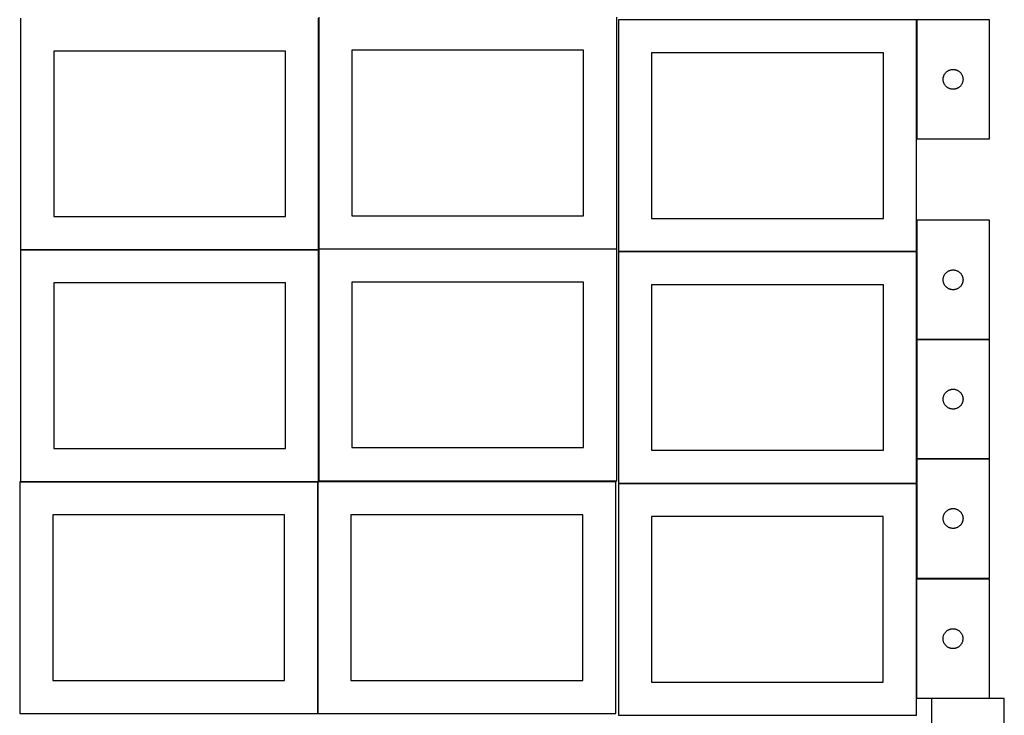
# Model space of a CAD drawing. Header units: millimetres. Extents: x 7 to 1493, y 7 to 2993.
# Tile 2 of 12: x 7 to 1493, y 708 to 1759. Entities that reach past the tile are written whole.
import ezdxf

# ---------------------------------------------------------------- set-up
doc = ezdxf.new("R2010")
doc.units = ezdxf.units.MM
doc.layers.add('COMMON', color=5, linetype='CONTINUOUS', true_color=0x0000ff)
doc.layers.add('CUT', color=7, linetype='CONTINUOUS', true_color=0x000000)

msp = doc.modelspace()

# ---------------------------------------------------------------- linework, layer by layer
at = {"layer": 'COMMON'}
for p, q in [((457.949575, 1761.299045), (457.949575, 1412.623824)), ((1360.999118, 1758.708713), (1360.999118, 1578.708713)), ((1360.999118, 1455.873404), (1360.999118, 1408.708713)), ((457.849575, 1411.199045), (7.849575, 1411.199045)), ((457.949576, 1062.423823), (457.949576, 1411.099044)), ((458.049576, 1412.523823), (908.049576, 1412.523823)), ((910.899118, 1408.608712), (1360.899118, 1408.608712)), ((1360.999118, 1408.508712), (1360.999118, 1275.873404)), ((1360.999118, 1275.673403), (1360.999118, 1095.673403)), ((1361.099119, 1275.773403), (1471.099119, 1275.773403)), ((1360.999118, 1095.473402), (1360.999118, 1058.508712)), ((1361.099119, 1095.573402), (1471.099119, 1095.573402)), ((7.849575, 1060.999043), (456.524735, 1060.999043)), ((456.624735, 1060.899043), (456.624735, 710.899043)), ((1360.745804, 1058.408712), (910.899118, 1058.408712)), ((1360.845804, 913.884519), (1360.845804, 733.884519)), ((1470.945805, 733.784519), (1383.444742, 733.784519))]:
    msp.add_line(p, q, dxfattribs=at)
at = {"layer": 'CUT'}
for p, q in [((7.849575, 1761.299045), (7.849575, 1411.299045)), ((457.849575, 1411.299045), (457.849575, 1761.299045)), ((458.049576, 1762.623824), (458.049576, 1412.623824)), ((908.049576, 1412.623824), (908.049576, 1762.623824)), ((1360.899118, 1758.708713), (910.899118, 1758.708713)), ((910.899118, 1758.708713), (910.899118, 1408.708713)), ((1360.899118, 1408.708713), (1360.899118, 1758.708713)), ((1361.099119, 1758.708713), (1361.099119, 1578.708713)), ((1471.099119, 1758.708713), (1361.099119, 1758.708713)), ((1471.099119, 1578.708713), (1471.099119, 1758.708713)), ((407.849575, 1711.299045), (57.849575, 1711.299045)), ((57.849575, 1711.299045), (57.849575, 1461.299045)), ((407.849575, 1461.299045), (407.849575, 1711.299045)), ((858.049576, 1712.623824), (508.049576, 1712.623824)), ((508.049576, 1712.623824), (508.049576, 1462.623824)), ((858.049576, 1462.623824), (858.049576, 1712.623824)), ((1310.899118, 1708.708713), (960.899118, 1708.708713)), ((960.899118, 1708.708713), (960.899118, 1458.708713)), ((1310.899118, 1458.708713), (1310.899118, 1708.708713)), ((1406.196837, 1679.975692), (1406.789977, 1680.47051)), ((1406.789977, 1680.47051), (1407.407803, 1680.934138)), ((1407.407803, 1680.934138), (1408.048676, 1681.365346)), ((1408.048676, 1681.365346), (1408.710898, 1681.762992)), ((1408.710898, 1681.762992), (1409.392712, 1682.126019)), ((1409.392712, 1682.126019), (1410.092311, 1682.453467)), ((1410.092311, 1682.453467), (1410.807838, 1682.744465)), ((1410.807838, 1682.744465), (1411.537397, 1682.998244)), ((1411.537397, 1682.998244), (1412.279052, 1683.214129)), ((1412.279052, 1683.214129), (1413.030838, 1683.391548)), ((1413.030838, 1683.391548), (1413.79076, 1683.530032)), ((1413.79076, 1683.530032), (1414.556804, 1683.629211)), ((1414.556804, 1683.629211), (1415.326938, 1683.688824)), ((1415.326938, 1683.688824), (1416.099119, 1683.708713)), ((1416.099119, 1683.708713), (1416.8713, 1683.688824)), ((1416.8713, 1683.688824), (1417.641434, 1683.629211)), ((1417.641434, 1683.629211), (1418.407478, 1683.530032)), ((1418.407478, 1683.530032), (1419.1674, 1683.391548)), ((1419.1674, 1683.391548), (1419.919186, 1683.214129)), ((1419.919186, 1683.214129), (1420.660842, 1682.998244)), ((1420.660842, 1682.998244), (1421.3904, 1682.744465)), ((1421.3904, 1682.744465), (1422.105928, 1682.453467)), ((1422.105928, 1682.453467), (1422.805526, 1682.126019)), ((1422.805526, 1682.126019), (1423.48734, 1681.762992)), ((1423.48734, 1681.762992), (1424.149562, 1681.365346)), ((1424.149562, 1681.365346), (1424.790436, 1680.934138)), ((1424.790436, 1680.934138), (1425.408261, 1680.47051)), ((1425.408261, 1680.47051), (1426.001401, 1679.975692)), ((1401.104092, 1669.094932), (1401.143856, 1669.866345)), ((1401.104092, 1668.322494), (1401.104092, 1669.094932)), ((1401.143856, 1667.551081), (1401.104092, 1668.322494)), ((1401.143856, 1669.866345), (1401.223279, 1670.634688)), ((1401.223279, 1666.782738), (1401.143856, 1667.551081)), ((1401.223279, 1670.634688), (1401.34215, 1671.397924)), ((1401.34215, 1666.019502), (1401.223279, 1666.782738)), ((1401.34215, 1671.397924), (1401.500154, 1672.154029)), ((1401.500154, 1665.263397), (1401.34215, 1666.019502)), ((1401.500154, 1672.154029), (1401.696871, 1672.900998)), ((1401.696871, 1672.900998), (1401.931781, 1673.636849)), ((1401.931781, 1673.636849), (1402.20426, 1674.359631)), ((1402.20426, 1674.359631), (1402.513585, 1675.067429)), ((1402.513585, 1675.067429), (1402.858937, 1675.758364)), ((1402.858937, 1675.758364), (1403.2394, 1676.430605)), ((1403.2394, 1676.430605), (1403.653964, 1677.082369)), ((1403.653964, 1677.082369), (1404.10153, 1677.711927)), ((1404.10153, 1677.711927), (1404.580912, 1678.317611)), ((1404.580912, 1678.317611), (1405.090839, 1678.897813)), ((1405.090839, 1678.897813), (1405.629957, 1679.450996)), ((1405.629957, 1679.450996), (1406.196837, 1679.975692)), ((1426.001401, 1679.975692), (1426.568281, 1679.450996)), ((1426.568281, 1679.450996), (1427.1074, 1678.897813)), ((1427.1074, 1678.897813), (1427.617326, 1678.317611)), ((1427.617326, 1678.317611), (1428.096708, 1677.711927)), ((1428.096708, 1677.711927), (1428.544274, 1677.082369)), ((1428.544274, 1677.082369), (1428.958839, 1676.430605)), ((1428.958839, 1676.430605), (1429.339301, 1675.758364)), ((1429.339301, 1675.758364), (1429.684653, 1675.067429)), ((1429.684653, 1675.067429), (1429.993979, 1674.359631)), ((1429.993979, 1674.359631), (1430.266458, 1673.636849)), ((1430.266458, 1673.636849), (1430.501367, 1672.900998)), ((1430.501367, 1672.900998), (1430.698085, 1672.154029)), ((1430.698085, 1672.154029), (1430.856088, 1671.397924)), ((1430.856088, 1666.019502), (1430.698085, 1665.263397)), ((1430.856088, 1671.397924), (1430.974959, 1670.634688)), ((1430.974959, 1666.782738), (1430.856088, 1666.019502)), ((1430.974959, 1670.634688), (1431.054382, 1669.866345)), ((1431.054382, 1667.551081), (1430.974959, 1666.782738)), ((1431.054382, 1669.866345), (1431.094146, 1669.094932)), ((1431.094146, 1668.322494), (1431.054382, 1667.551081)), ((1431.094146, 1669.094932), (1431.094146, 1668.322494)), ((1401.696871, 1664.516429), (1401.500154, 1665.263397)), ((1401.931781, 1663.780577), (1401.696871, 1664.516429)), ((1402.20426, 1663.057795), (1401.931781, 1663.780577)), ((1402.513585, 1662.349997), (1402.20426, 1663.057795)), ((1402.858937, 1661.659062), (1402.513585, 1662.349997)), ((1403.2394, 1660.986821), (1402.858937, 1661.659062)), ((1403.653964, 1660.335057), (1403.2394, 1660.986821)), ((1404.10153, 1659.705499), (1403.653964, 1660.335057)), ((1404.580912, 1659.099815), (1404.10153, 1659.705499)), ((1405.090839, 1658.519613), (1404.580912, 1659.099815)), ((1405.629957, 1657.96643), (1405.090839, 1658.519613)), ((1406.196837, 1657.441734), (1405.629957, 1657.96643)), ((1406.789977, 1656.946916), (1406.196837, 1657.441734)), ((1407.407803, 1656.483288), (1406.789977, 1656.946916)), ((1408.048676, 1656.05208), (1407.407803, 1656.483288)), ((1408.710898, 1655.654434), (1408.048676, 1656.05208)), ((1409.392712, 1655.291407), (1408.710898, 1655.654434)), ((1410.092311, 1654.96396), (1409.392712, 1655.291407)), ((1410.807838, 1654.672961), (1410.092311, 1654.96396)), ((1411.537397, 1654.419182), (1410.807838, 1654.672961)), ((1412.279052, 1654.203297), (1411.537397, 1654.419182)), ((1413.030838, 1654.025878), (1412.279052, 1654.203297)), ((1413.79076, 1653.887395), (1413.030838, 1654.025878)), ((1414.556804, 1653.788215), (1413.79076, 1653.887395)), ((1415.326938, 1653.728602), (1414.556804, 1653.788215)), ((1416.099119, 1653.708713), (1415.326938, 1653.728602)), ((1416.8713, 1653.728602), (1416.099119, 1653.708713)), ((1417.641434, 1653.788215), (1416.8713, 1653.728602)), ((1418.407478, 1653.887395), (1417.641434, 1653.788215)), ((1419.1674, 1654.025878), (1418.407478, 1653.887395)), ((1419.919186, 1654.203297), (1419.1674, 1654.025878)), ((1420.660842, 1654.419182), (1419.919186, 1654.203297)), ((1421.3904, 1654.672961), (1420.660842, 1654.419182)), ((1422.105928, 1654.96396), (1421.3904, 1654.672961)), ((1422.805526, 1655.291407), (1422.105928, 1654.96396)), ((1423.48734, 1655.654434), (1422.805526, 1655.291407)), ((1424.149562, 1656.05208), (1423.48734, 1655.654434)), ((1424.790436, 1656.483288), (1424.149562, 1656.05208)), ((1425.408261, 1656.946916), (1424.790436, 1656.483288)), ((1426.001401, 1657.441734), (1425.408261, 1656.946916)), ((1426.568281, 1657.96643), (1426.001401, 1657.441734)), ((1427.1074, 1658.519613), (1426.568281, 1657.96643)), ((1427.617326, 1659.099815), (1427.1074, 1658.519613)), ((1428.096708, 1659.705499), (1427.617326, 1659.099815)), ((1428.544274, 1660.335057), (1428.096708, 1659.705499)), ((1428.958839, 1660.986821), (1428.544274, 1660.335057)), ((1429.339301, 1661.659062), (1428.958839, 1660.986821)), ((1429.684653, 1662.349997), (1429.339301, 1661.659062)), ((1429.993979, 1663.057795), (1429.684653, 1662.349997)), ((1430.266458, 1663.780577), (1429.993979, 1663.057795)), ((1430.501367, 1664.516429), (1430.266458, 1663.780577)), ((1430.698085, 1665.263397), (1430.501367, 1664.516429)), ((1361.099119, 1578.708713), (1471.099119, 1578.708713)), ((57.849575, 1461.299045), (407.849575, 1461.299045)), ((508.049576, 1462.623824), (858.049576, 1462.623824)), ((960.899118, 1458.708713), (1310.899118, 1458.708713)), ((1471.099119, 1455.873404), (1361.099119, 1455.873404)), ((1361.099119, 1455.873404), (1361.099119, 1275.873404)), ((1471.099119, 1275.873404), (1471.099119, 1455.873404)), ((458.049576, 1412.623824), (908.049576, 1412.623824)), ((7.849575, 1411.299045), (457.849575, 1411.299045)), ((457.849575, 1411.099044), (7.849575, 1411.099044)), ((7.849575, 1411.099044), (7.849575, 1061.099044)), ((457.849575, 1061.099044), (457.849575, 1411.099044)), ((908.049576, 1412.423823), (458.049576, 1412.423823)), ((458.049576, 1412.423823), (458.049576, 1062.423823)), ((908.049576, 1062.423823), (908.049576, 1412.423823)), ((910.899118, 1408.708713), (1360.899118, 1408.708713)), ((1360.899118, 1408.508712), (910.899118, 1408.508712)), ((910.899118, 1408.508712), (910.899118, 1058.508712)), ((1360.899118, 1058.508712), (1360.899118, 1408.508712)), ((1401.223279, 1367.799379), (1401.34215, 1368.562615)), ((1401.34215, 1368.562615), (1401.500154, 1369.31872)), ((1401.500154, 1369.31872), (1401.696871, 1370.065688)), ((1401.696871, 1370.065688), (1401.931781, 1370.80154)), ((1401.931781, 1370.80154), (1402.20426, 1371.524322)), ((1402.20426, 1371.524322), (1402.513585, 1372.23212)), ((1402.513585, 1372.23212), (1402.858937, 1372.923055)), ((1402.858937, 1372.923055), (1403.2394, 1373.595296)), ((1403.2394, 1373.595296), (1403.653964, 1374.24706)), ((1403.653964, 1374.24706), (1404.10153, 1374.876618)), ((1404.10153, 1374.876618), (1404.580912, 1375.482302)), ((1404.580912, 1375.482302), (1405.090839, 1376.062504)), ((1405.090839, 1376.062504), (1405.629957, 1376.615687)), ((1405.629957, 1376.615687), (1406.196837, 1377.140383)), ((1406.196837, 1377.140383), (1406.789977, 1377.635201)), ((1406.789977, 1377.635201), (1407.407803, 1378.098829)), ((1407.407803, 1378.098829), (1408.048676, 1378.530037)), ((1408.048676, 1378.530037), (1408.710898, 1378.927682)), ((1408.710898, 1378.927682), (1409.392712, 1379.29071)), ((1409.392712, 1379.29071), (1410.092311, 1379.618157)), ((1410.092311, 1379.618157), (1410.807838, 1379.909156)), ((1410.807838, 1379.909156), (1411.537397, 1380.162935)), ((1411.537397, 1380.162935), (1412.279052, 1380.37882)), ((1412.279052, 1380.37882), (1413.030838, 1380.556239)), ((1413.030838, 1380.556239), (1413.79076, 1380.694722)), ((1413.79076, 1380.694722), (1414.556804, 1380.793902)), ((1414.556804, 1380.793902), (1415.326938, 1380.853515)), ((1415.326938, 1380.853515), (1416.099119, 1380.873404)), ((1416.099119, 1380.873404), (1416.8713, 1380.853515)), ((1416.8713, 1380.853515), (1417.641434, 1380.793902)), ((1417.641434, 1380.793902), (1418.407478, 1380.694722)), ((1418.407478, 1380.694722), (1419.1674, 1380.556239)), ((1419.1674, 1380.556239), (1419.919186, 1380.37882)), ((1419.919186, 1380.37882), (1420.660842, 1380.162935)), ((1420.660842, 1380.162935), (1421.3904, 1379.909156)), ((1421.3904, 1379.909156), (1422.105928, 1379.618157)), ((1422.105928, 1379.618157), (1422.805526, 1379.29071)), ((1422.805526, 1379.29071), (1423.48734, 1378.927682)), ((1423.48734, 1378.927682), (1424.149562, 1378.530037)), ((1424.149562, 1378.530037), (1424.790436, 1378.098829)), ((1424.790436, 1378.098829), (1425.408261, 1377.635201)), ((1425.408261, 1377.635201), (1426.001401, 1377.140383)), ((1426.001401, 1377.140383), (1426.568281, 1376.615687)), ((1426.568281, 1376.615687), (1427.1074, 1376.062504)), ((1427.1074, 1376.062504), (1427.617326, 1375.482302)), ((1427.617326, 1375.482302), (1428.096708, 1374.876618)), ((1428.096708, 1374.876618), (1428.544274, 1374.24706)), ((1428.544274, 1374.24706), (1428.958839, 1373.595296)), ((1428.958839, 1373.595296), (1429.339301, 1372.923055)), ((1429.339301, 1372.923055), (1429.684653, 1372.23212)), ((1429.684653, 1372.23212), (1429.993979, 1371.524322)), ((1429.993979, 1371.524322), (1430.266458, 1370.80154)), ((1430.266458, 1370.80154), (1430.501367, 1370.065688)), ((1430.501367, 1370.065688), (1430.698085, 1369.31872)), ((1430.698085, 1369.31872), (1430.856088, 1368.562615)), ((1430.856088, 1368.562615), (1430.974959, 1367.799379)), ((407.849575, 1361.099044), (57.849575, 1361.099044)), ((57.849575, 1361.099044), (57.849575, 1111.099044)), ((407.849575, 1111.099044), (407.849575, 1361.099044)), ((858.049576, 1362.423823), (508.049576, 1362.423823)), ((508.049576, 1362.423823), (508.049576, 1112.423823)), ((858.049576, 1112.423823), (858.049576, 1362.423823)), ((1310.899118, 1358.508712), (960.899118, 1358.508712)), ((960.899118, 1358.508712), (960.899118, 1108.508712)), ((1310.899118, 1108.508712), (1310.899118, 1358.508712)), ((1401.104092, 1366.259623), (1401.143856, 1367.031036)), ((1401.104092, 1365.487185), (1401.104092, 1366.259623)), ((1401.143856, 1364.715772), (1401.104092, 1365.487185)), ((1401.143856, 1367.031036), (1401.223279, 1367.799379)), ((1401.223279, 1363.947429), (1401.143856, 1364.715772)), ((1401.34215, 1363.184192), (1401.223279, 1363.947429)), ((1401.500154, 1362.428088), (1401.34215, 1363.184192)), ((1401.696871, 1361.681119), (1401.500154, 1362.428088)), ((1401.931781, 1360.945268), (1401.696871, 1361.681119)), ((1402.20426, 1360.222485), (1401.931781, 1360.945268)), ((1402.513585, 1359.514688), (1402.20426, 1360.222485)), ((1402.858937, 1358.823753), (1402.513585, 1359.514688)), ((1403.2394, 1358.151512), (1402.858937, 1358.823753)), ((1403.653964, 1357.499748), (1403.2394, 1358.151512)), ((1404.10153, 1356.87019), (1403.653964, 1357.499748)), ((1404.580912, 1356.264506), (1404.10153, 1356.87019)), ((1405.090839, 1355.684304), (1404.580912, 1356.264506)), ((1405.629957, 1355.131121), (1405.090839, 1355.684304)), ((1406.196837, 1354.606425), (1405.629957, 1355.131121)), ((1406.789977, 1354.111607), (1406.196837, 1354.606425)), ((1407.407803, 1353.647979), (1406.789977, 1354.111607)), ((1408.048676, 1353.21677), (1407.407803, 1353.647979)), ((1408.710898, 1352.819125), (1408.048676, 1353.21677)), ((1424.149562, 1353.21677), (1423.48734, 1352.819125)), ((1424.790436, 1353.647979), (1424.149562, 1353.21677)), ((1425.408261, 1354.111607), (1424.790436, 1353.647979)), ((1426.001401, 1354.606425), (1425.408261, 1354.111607)), ((1426.568281, 1355.131121), (1426.001401, 1354.606425)), ((1427.1074, 1355.684304), (1426.568281, 1355.131121)), ((1427.617326, 1356.264506), (1427.1074, 1355.684304)), ((1428.096708, 1356.87019), (1427.617326, 1356.264506)), ((1428.544274, 1357.499748), (1428.096708, 1356.87019)), ((1428.958839, 1358.151512), (1428.544274, 1357.499748)), ((1429.339301, 1358.823753), (1428.958839, 1358.151512)), ((1429.684653, 1359.514688), (1429.339301, 1358.823753)), ((1429.993979, 1360.222485), (1429.684653, 1359.514688)), ((1430.266458, 1360.945268), (1429.993979, 1360.222485)), ((1430.501367, 1361.681119), (1430.266458, 1360.945268)), ((1430.698085, 1362.428088), (1430.501367, 1361.681119)), ((1430.856088, 1363.184192), (1430.698085, 1362.428088)), ((1430.974959, 1363.947429), (1430.856088, 1363.184192)), ((1430.974959, 1367.799379), (1431.054382, 1367.031036)), ((1431.054382, 1364.715772), (1430.974959, 1363.947429)), ((1431.054382, 1367.031036), (1431.094146, 1366.259623)), ((1431.094146, 1365.487185), (1431.054382, 1364.715772)), ((1431.094146, 1366.259623), (1431.094146, 1365.487185)), ((1409.392712, 1352.456098), (1408.710898, 1352.819125)), ((1410.092311, 1352.12865), (1409.392712, 1352.456098)), ((1410.807838, 1351.837652), (1410.092311, 1352.12865)), ((1411.537397, 1351.583873), (1410.807838, 1351.837652)), ((1412.279052, 1351.367988), (1411.537397, 1351.583873)), ((1413.030838, 1351.190569), (1412.279052, 1351.367988)), ((1413.79076, 1351.052085), (1413.030838, 1351.190569)), ((1414.556804, 1350.952906), (1413.79076, 1351.052085)), ((1415.326938, 1350.893293), (1414.556804, 1350.952906)), ((1416.099119, 1350.873404), (1415.326938, 1350.893293)), ((1416.8713, 1350.893293), (1416.099119, 1350.873404)), ((1417.641434, 1350.952906), (1416.8713, 1350.893293)), ((1418.407478, 1351.052085), (1417.641434, 1350.952906)), ((1419.1674, 1351.190569), (1418.407478, 1351.052085)), ((1419.919186, 1351.367988), (1419.1674, 1351.190569)), ((1420.660842, 1351.583873), (1419.919186, 1351.367988)), ((1421.3904, 1351.837652), (1420.660842, 1351.583873)), ((1422.105928, 1352.12865), (1421.3904, 1351.837652)), ((1422.805526, 1352.456098), (1422.105928, 1352.12865)), ((1423.48734, 1352.819125), (1422.805526, 1352.456098)), ((1361.099119, 1275.873404), (1471.099119, 1275.873404)), ((1471.099119, 1275.673403), (1361.099119, 1275.673403)), ((1361.099119, 1275.673403), (1361.099119, 1095.673403)), ((1471.099119, 1095.673403), (1471.099119, 1275.673403)), ((1401.500154, 1189.118719), (1401.696871, 1189.865687)), ((1401.696871, 1189.865687), (1401.931781, 1190.601539)), ((1401.931781, 1190.601539), (1402.20426, 1191.324321)), ((1402.20426, 1191.324321), (1402.513585, 1192.032119)), ((1402.513585, 1192.032119), (1402.858937, 1192.723054)), ((1402.858937, 1192.723054), (1403.2394, 1193.395295)), ((1403.2394, 1193.395295), (1403.653964, 1194.047059)), ((1403.653964, 1194.047059), (1404.10153, 1194.676617)), ((1404.10153, 1194.676617), (1404.580912, 1195.282301)), ((1404.580912, 1195.282301), (1405.090839, 1195.862503)), ((1405.090839, 1195.862503), (1405.629957, 1196.415686)), ((1405.629957, 1196.415686), (1406.196837, 1196.940382)), ((1406.196837, 1196.940382), (1406.789977, 1197.4352)), ((1406.789977, 1197.4352), (1407.407803, 1197.898828)), ((1407.407803, 1197.898828), (1408.048676, 1198.330036)), ((1408.048676, 1198.330036), (1408.710898, 1198.727681)), ((1408.710898, 1198.727681), (1409.392712, 1199.090709)), ((1409.392712, 1199.090709), (1410.092311, 1199.418156)), ((1410.092311, 1199.418156), (1410.807838, 1199.709155)), ((1410.807838, 1199.709155), (1411.537397, 1199.962934)), ((1411.537397, 1199.962934), (1412.279052, 1200.178819)), ((1412.279052, 1200.178819), (1413.030838, 1200.356238)), ((1413.030838, 1200.356238), (1413.79076, 1200.494721)), ((1413.79076, 1200.494721), (1414.556804, 1200.593901)), ((1414.556804, 1200.593901), (1415.326938, 1200.653514)), ((1415.326938, 1200.653514), (1416.099119, 1200.673403)), ((1416.099119, 1200.673403), (1416.8713, 1200.653514)), ((1416.8713, 1200.653514), (1417.641434, 1200.593901)), ((1417.641434, 1200.593901), (1418.407478, 1200.494721)), ((1418.407478, 1200.494721), (1419.1674, 1200.356238)), ((1419.1674, 1200.356238), (1419.919186, 1200.178819)), ((1419.919186, 1200.178819), (1420.660842, 1199.962934)), ((1420.660842, 1199.962934), (1421.3904, 1199.709155)), ((1421.3904, 1199.709155), (1422.105928, 1199.418156)), ((1422.105928, 1199.418156), (1422.805526, 1199.090709)), ((1422.805526, 1199.090709), (1423.48734, 1198.727681)), ((1423.48734, 1198.727681), (1424.149562, 1198.330036)), ((1424.149562, 1198.330036), (1424.790436, 1197.898828)), ((1424.790436, 1197.898828), (1425.408261, 1197.4352)), ((1425.408261, 1197.4352), (1426.001401, 1196.940382)), ((1426.001401, 1196.940382), (1426.568281, 1196.415686)), ((1426.568281, 1196.415686), (1427.1074, 1195.862503)), ((1427.1074, 1195.862503), (1427.617326, 1195.282301)), ((1427.617326, 1195.282301), (1428.096708, 1194.676617)), ((1428.096708, 1194.676617), (1428.544274, 1194.047059)), ((1428.544274, 1194.047059), (1428.958839, 1193.395295)), ((1428.958839, 1193.395295), (1429.339301, 1192.723054)), ((1429.339301, 1192.723054), (1429.684653, 1192.032119)), ((1429.684653, 1192.032119), (1429.993979, 1191.324321)), ((1429.993979, 1191.324321), (1430.266458, 1190.601539)), ((1430.266458, 1190.601539), (1430.501367, 1189.865687)), ((1430.501367, 1189.865687), (1430.698085, 1189.118719)), ((1401.104092, 1186.059622), (1401.143856, 1186.831035)), ((1401.104092, 1185.287184), (1401.104092, 1186.059622)), ((1401.143856, 1184.515771), (1401.104092, 1185.287184)), ((1401.143856, 1186.831035), (1401.223279, 1187.599378)), ((1401.223279, 1183.747428), (1401.143856, 1184.515771)), ((1401.223279, 1187.599378), (1401.34215, 1188.362614)), ((1401.34215, 1182.984191), (1401.223279, 1183.747428)), ((1401.34215, 1188.362614), (1401.500154, 1189.118719)), ((1401.500154, 1182.228087), (1401.34215, 1182.984191)), ((1401.696871, 1181.481118), (1401.500154, 1182.228087)), ((1401.931781, 1180.745267), (1401.696871, 1181.481118)), ((1402.20426, 1180.022484), (1401.931781, 1180.745267)), ((1402.513585, 1179.314687), (1402.20426, 1180.022484)), ((1402.858937, 1178.623752), (1402.513585, 1179.314687)), ((1403.2394, 1177.951511), (1402.858937, 1178.623752)), ((1403.653964, 1177.299747), (1403.2394, 1177.951511)), ((1404.10153, 1176.670189), (1403.653964, 1177.299747)), ((1404.580912, 1176.064505), (1404.10153, 1176.670189)), ((1405.090839, 1175.484303), (1404.580912, 1176.064505)), ((1405.629957, 1174.93112), (1405.090839, 1175.484303)), ((1406.196837, 1174.406424), (1405.629957, 1174.93112)), ((1426.568281, 1174.93112), (1426.001401, 1174.406424)), ((1427.1074, 1175.484303), (1426.568281, 1174.93112)), ((1427.617326, 1176.064505), (1427.1074, 1175.484303)), ((1428.096708, 1176.670189), (1427.617326, 1176.064505)), ((1428.544274, 1177.299747), (1428.096708, 1176.670189)), ((1428.958839, 1177.951511), (1428.544274, 1177.299747)), ((1429.339301, 1178.623752), (1428.958839, 1177.951511)), ((1429.684653, 1179.314687), (1429.339301, 1178.623752)), ((1429.993979, 1180.022484), (1429.684653, 1179.314687)), ((1430.266458, 1180.745267), (1429.993979, 1180.022484)), ((1430.501367, 1181.481118), (1430.266458, 1180.745267)), ((1430.698085, 1182.228087), (1430.501367, 1181.481118)), ((1430.698085, 1189.118719), (1430.856088, 1188.362614)), ((1430.856088, 1182.984191), (1430.698085, 1182.228087)), ((1430.856088, 1188.362614), (1430.974959, 1187.599378)), ((1430.974959, 1183.747428), (1430.856088, 1182.984191)), ((1430.974959, 1187.599378), (1431.054382, 1186.831035)), ((1431.054382, 1184.515771), (1430.974959, 1183.747428)), ((1431.054382, 1186.831035), (1431.094146, 1186.059622)), ((1431.094146, 1185.287184), (1431.054382, 1184.515771)), ((1431.094146, 1186.059622), (1431.094146, 1185.287184)), ((1406.789977, 1173.911606), (1406.196837, 1174.406424)), ((1407.407803, 1173.447978), (1406.789977, 1173.911606)), ((1408.048676, 1173.016769), (1407.407803, 1173.447978)), ((1408.710898, 1172.619124), (1408.048676, 1173.016769)), ((1409.392712, 1172.256097), (1408.710898, 1172.619124)), ((1410.092311, 1171.928649), (1409.392712, 1172.256097)), ((1410.807838, 1171.637651), (1410.092311, 1171.928649)), ((1411.537397, 1171.383872), (1410.807838, 1171.637651)), ((1412.279052, 1171.167987), (1411.537397, 1171.383872)), ((1413.030838, 1170.990568), (1412.279052, 1171.167987)), ((1413.79076, 1170.852084), (1413.030838, 1170.990568)), ((1414.556804, 1170.752905), (1413.79076, 1170.852084)), ((1415.326938, 1170.693292), (1414.556804, 1170.752905)), ((1416.099119, 1170.673403), (1415.326938, 1170.693292)), ((1416.8713, 1170.693292), (1416.099119, 1170.673403)), ((1417.641434, 1170.752905), (1416.8713, 1170.693292)), ((1418.407478, 1170.852084), (1417.641434, 1170.752905)), ((1419.1674, 1170.990568), (1418.407478, 1170.852084)), ((1419.919186, 1171.167987), (1419.1674, 1170.990568)), ((1420.660842, 1171.383872), (1419.919186, 1171.167987)), ((1421.3904, 1171.637651), (1420.660842, 1171.383872)), ((1422.105928, 1171.928649), (1421.3904, 1171.637651)), ((1422.805526, 1172.256097), (1422.105928, 1171.928649)), ((1423.48734, 1172.619124), (1422.805526, 1172.256097)), ((1424.149562, 1173.016769), (1423.48734, 1172.619124)), ((1424.790436, 1173.447978), (1424.149562, 1173.016769)), ((1425.408261, 1173.911606), (1424.790436, 1173.447978)), ((1426.001401, 1174.406424), (1425.408261, 1173.911606)), ((57.849575, 1111.099044), (407.849575, 1111.099044)), ((508.049576, 1112.423823), (858.049576, 1112.423823)), ((960.899118, 1108.508712), (1310.899118, 1108.508712)), ((1361.099119, 1095.673403), (1471.099119, 1095.673403)), ((1471.099119, 1095.473402), (1361.099119, 1095.473402)), ((1361.099119, 1095.473402), (1361.099119, 915.473402)), ((1471.099119, 915.473402), (1471.099119, 1095.473402)), ((456.524735, 1060.899043), (6.524735, 1060.899043)), ((6.524735, 1060.899043), (6.524735, 710.899043)), ((7.849575, 1061.099044), (457.849575, 1061.099044)), ((456.524735, 710.899043), (456.524735, 1060.899043)), ((906.724736, 1060.899043), (456.724736, 1060.899043)), ((456.724736, 1060.899043), (456.724736, 710.899043)), ((458.049576, 1062.423823), (908.049576, 1062.423823)), ((906.724736, 710.899043), (906.724736, 1060.899043)), ((1360.745804, 1058.308711), (910.745804, 1058.308711)), ((910.745804, 1058.308711), (910.745804, 708.308711)), ((910.899118, 1058.508712), (1360.899118, 1058.508712)), ((1360.745804, 708.308711), (1360.745804, 1058.308711)), ((1401.931781, 1010.401538), (1402.20426, 1011.12432)), ((1402.20426, 1011.12432), (1402.513585, 1011.832118)), ((1402.513585, 1011.832118), (1402.858937, 1012.523053)), ((1402.858937, 1012.523053), (1403.2394, 1013.195294)), ((1403.2394, 1013.195294), (1403.653964, 1013.847058)), ((1403.653964, 1013.847058), (1404.10153, 1014.476616)), ((1404.10153, 1014.476616), (1404.580912, 1015.0823)), ((1404.580912, 1015.0823), (1405.090839, 1015.662502)), ((1405.090839, 1015.662502), (1405.629957, 1016.215685)), ((1405.629957, 1016.215685), (1406.196837, 1016.740381)), ((1406.196837, 1016.740381), (1406.789977, 1017.235199)), ((1406.789977, 1017.235199), (1407.407803, 1017.698827)), ((1407.407803, 1017.698827), (1408.048676, 1018.130035)), ((1408.048676, 1018.130035), (1408.710898, 1018.52768)), ((1408.710898, 1018.52768), (1409.392712, 1018.890708)), ((1409.392712, 1018.890708), (1410.092311, 1019.218155)), ((1410.092311, 1019.218155), (1410.807838, 1019.509154)), ((1410.807838, 1019.509154), (1411.537397, 1019.762933)), ((1411.537397, 1019.762933), (1412.279052, 1019.978818)), ((1412.279052, 1019.978818), (1413.030838, 1020.156237)), ((1413.030838, 1020.156237), (1413.79076, 1020.29472)), ((1413.79076, 1020.29472), (1414.556804, 1020.3939)), ((1414.556804, 1020.3939), (1415.326938, 1020.453513)), ((1415.326938, 1020.453513), (1416.099119, 1020.473402)), ((1416.099119, 1020.473402), (1416.8713, 1020.453513)), ((1416.8713, 1020.453513), (1417.641434, 1020.3939)), ((1417.641434, 1020.3939), (1418.407478, 1020.29472)), ((1418.407478, 1020.29472), (1419.1674, 1020.156237)), ((1419.1674, 1020.156237), (1419.919186, 1019.978818)), ((1419.919186, 1019.978818), (1420.660842, 1019.762933)), ((1420.660842, 1019.762933), (1421.3904, 1019.509154)), ((1421.3904, 1019.509154), (1422.105928, 1019.218155)), ((1422.105928, 1019.218155), (1422.805526, 1018.890708)), ((1422.805526, 1018.890708), (1423.48734, 1018.52768)), ((1423.48734, 1018.52768), (1424.149562, 1018.130035)), ((1424.149562, 1018.130035), (1424.790436, 1017.698827)), ((1424.790436, 1017.698827), (1425.408261, 1017.235199)), ((1425.408261, 1017.235199), (1426.001401, 1016.740381)), ((1426.001401, 1016.740381), (1426.568281, 1016.215685)), ((1426.568281, 1016.215685), (1427.1074, 1015.662502)), ((1427.1074, 1015.662502), (1427.617326, 1015.0823)), ((1427.617326, 1015.0823), (1428.096708, 1014.476616)), ((1428.096708, 1014.476616), (1428.544274, 1013.847058)), ((1428.544274, 1013.847058), (1428.958839, 1013.195294)), ((1428.958839, 1013.195294), (1429.339301, 1012.523053)), ((1429.339301, 1012.523053), (1429.684653, 1011.832118)), ((1429.684653, 1011.832118), (1429.993979, 1011.12432)), ((1429.993979, 1011.12432), (1430.266458, 1010.401538)), ((406.524735, 1010.899043), (56.524735, 1010.899043)), ((56.524735, 1010.899043), (56.524735, 760.899043)), ((406.524735, 760.899043), (406.524735, 1010.899043)), ((856.724736, 1010.899043), (506.724736, 1010.899043)), ((506.724736, 1010.899043), (506.724736, 760.899043)), ((856.724736, 760.899043), (856.724736, 1010.899043)), ((1310.745804, 1008.308711), (960.745804, 1008.308711)), ((960.745804, 1008.308711), (960.745804, 758.308711)), ((1310.745804, 758.308711), (1310.745804, 1008.308711)), ((1401.104092, 1005.859621), (1401.143856, 1006.631034)), ((1401.104092, 1005.087183), (1401.104092, 1005.859621)), ((1401.143856, 1004.31577), (1401.104092, 1005.087183)), ((1401.143856, 1006.631034), (1401.223279, 1007.399377)), ((1401.223279, 1003.547427), (1401.143856, 1004.31577)), ((1401.223279, 1007.399377), (1401.34215, 1008.162613)), ((1401.34215, 1002.78419), (1401.223279, 1003.547427)), ((1401.34215, 1008.162613), (1401.500154, 1008.918718)), ((1401.500154, 1002.028086), (1401.34215, 1002.78419)), ((1401.500154, 1008.918718), (1401.696871, 1009.665686)), ((1401.696871, 1001.281117), (1401.500154, 1002.028086)), ((1401.696871, 1009.665686), (1401.931781, 1010.401538)), ((1401.931781, 1000.545266), (1401.696871, 1001.281117)), ((1402.20426, 999.822483), (1401.931781, 1000.545266)), ((1402.513585, 999.114686), (1402.20426, 999.822483)), ((1402.858937, 998.423751), (1402.513585, 999.114686)), ((1403.2394, 997.75151), (1402.858937, 998.423751)), ((1403.653964, 997.099746), (1403.2394, 997.75151)), ((1404.10153, 996.470188), (1403.653964, 997.099746)), ((1404.580912, 995.864504), (1404.10153, 996.470188)), ((1428.096708, 996.470188), (1427.617326, 995.864504)), ((1428.544274, 997.099746), (1428.096708, 996.470188)), ((1428.958839, 997.75151), (1428.544274, 997.099746)), ((1429.339301, 998.423751), (1428.958839, 997.75151)), ((1429.684653, 999.114686), (1429.339301, 998.423751)), ((1429.993979, 999.822483), (1429.684653, 999.114686)), ((1430.266458, 1000.545266), (1429.993979, 999.822483)), ((1430.266458, 1010.401538), (1430.501367, 1009.665686)), ((1430.501367, 1001.281117), (1430.266458, 1000.545266)), ((1430.501367, 1009.665686), (1430.698085, 1008.918718)), ((1430.698085, 1002.028086), (1430.501367, 1001.281117)), ((1430.698085, 1008.918718), (1430.856088, 1008.162613)), ((1430.856088, 1002.78419), (1430.698085, 1002.028086)), ((1430.856088, 1008.162613), (1430.974959, 1007.399377)), ((1430.974959, 1003.547427), (1430.856088, 1002.78419)), ((1430.974959, 1007.399377), (1431.054382, 1006.631034)), ((1431.054382, 1004.31577), (1430.974959, 1003.547427)), ((1431.054382, 1006.631034), (1431.094146, 1005.859621)), ((1431.094146, 1005.087183), (1431.054382, 1004.31577)), ((1431.094146, 1005.859621), (1431.094146, 1005.087183)), ((1405.090839, 995.284302), (1404.580912, 995.864504)), ((1405.629957, 994.731119), (1405.090839, 995.284302)), ((1406.196837, 994.206423), (1405.629957, 994.731119)), ((1406.789977, 993.711605), (1406.196837, 994.206423)), ((1407.407803, 993.247977), (1406.789977, 993.711605)), ((1408.048676, 992.816768), (1407.407803, 993.247977)), ((1408.710898, 992.419123), (1408.048676, 992.816768)), ((1409.392712, 992.056096), (1408.710898, 992.419123)), ((1410.092311, 991.728648), (1409.392712, 992.056096)), ((1410.807838, 991.43765), (1410.092311, 991.728648)), ((1411.537397, 991.183871), (1410.807838, 991.43765)), ((1412.279052, 990.967986), (1411.537397, 991.183871)), ((1413.030838, 990.790567), (1412.279052, 990.967986)), ((1413.79076, 990.652083), (1413.030838, 990.790567)), ((1414.556804, 990.552904), (1413.79076, 990.652083)), ((1415.326938, 990.493291), (1414.556804, 990.552904)), ((1416.099119, 990.473402), (1415.326938, 990.493291)), ((1416.8713, 990.493291), (1416.099119, 990.473402)), ((1417.641434, 990.552904), (1416.8713, 990.493291)), ((1418.407478, 990.652083), (1417.641434, 990.552904)), ((1419.1674, 990.790567), (1418.407478, 990.652083)), ((1419.919186, 990.967986), (1419.1674, 990.790567)), ((1420.660842, 991.183871), (1419.919186, 990.967986)), ((1421.3904, 991.43765), (1420.660842, 991.183871)), ((1422.105928, 991.728648), (1421.3904, 991.43765)), ((1422.805526, 992.056096), (1422.105928, 991.728648)), ((1423.48734, 992.419123), (1422.805526, 992.056096)), ((1424.149562, 992.816768), (1423.48734, 992.419123)), ((1424.790436, 993.247977), (1424.149562, 992.816768)), ((1425.408261, 993.711605), (1424.790436, 993.247977)), ((1426.001401, 994.206423), (1425.408261, 993.711605)), ((1426.568281, 994.731119), (1426.001401, 994.206423)), ((1427.1074, 995.284302), (1426.568281, 994.731119)), ((1427.617326, 995.864504), (1427.1074, 995.284302)), ((1360.945805, 913.884519), (1360.945805, 733.884519)), ((1470.945805, 913.884519), (1360.945805, 913.884519)), ((1361.099119, 915.473402), (1471.099119, 915.473402)), ((1470.945805, 733.884519), (1470.945805, 913.884519)), ((1403.50065, 832.258174), (1403.948216, 832.887733)), ((1403.948216, 832.887733), (1404.427598, 833.493416)), ((1404.427598, 833.493416), (1404.937524, 834.073619)), ((1404.937524, 834.073619), (1405.476643, 834.626801)), ((1405.476643, 834.626801), (1406.043523, 835.151498)), ((1406.043523, 835.151498), (1406.636663, 835.646316)), ((1406.636663, 835.646316), (1407.254488, 836.109944)), ((1407.254488, 836.109944), (1407.895362, 836.541152)), ((1407.895362, 836.541152), (1408.557584, 836.938797)), ((1408.557584, 836.938797), (1409.239398, 837.301825)), ((1409.239398, 837.301825), (1409.938996, 837.629272)), ((1409.938996, 837.629272), (1410.654524, 837.920271)), ((1410.654524, 837.920271), (1411.384082, 838.174049)), ((1411.384082, 838.174049), (1412.125738, 838.389935)), ((1412.125738, 838.389935), (1412.877524, 838.567354)), ((1412.877524, 838.567354), (1413.637446, 838.705837)), ((1413.637446, 838.705837), (1414.40349, 838.805017)), ((1414.40349, 838.805017), (1415.173624, 838.86463)), ((1415.173624, 838.86463), (1415.945805, 838.884519)), ((1415.945805, 838.884519), (1416.717986, 838.86463)), ((1416.717986, 838.86463), (1417.48812, 838.805017)), ((1417.48812, 838.805017), (1418.254164, 838.705837)), ((1418.254164, 838.705837), (1419.014086, 838.567354)), ((1419.014086, 838.567354), (1419.765872, 838.389935)), ((1419.765872, 838.389935), (1420.507527, 838.174049)), ((1420.507527, 838.174049), (1421.237086, 837.920271)), ((1421.237086, 837.920271), (1421.952614, 837.629272)), ((1421.952614, 837.629272), (1422.652212, 837.301825)), ((1422.652212, 837.301825), (1423.334026, 836.938797)), ((1423.334026, 836.938797), (1423.996248, 836.541152)), ((1423.996248, 836.541152), (1424.637121, 836.109944)), ((1424.637121, 836.109944), (1425.254947, 835.646316)), ((1425.254947, 835.646316), (1425.848087, 835.151498)), ((1425.848087, 835.151498), (1426.414967, 834.626801)), ((1426.414967, 834.626801), (1426.954085, 834.073619)), ((1426.954085, 834.073619), (1427.464012, 833.493416)), ((1427.464012, 833.493416), (1427.943394, 832.887733)), ((1427.943394, 832.887733), (1428.39096, 832.258174)), ((1400.950778, 824.270737), (1400.990542, 825.042151)), ((1400.950778, 823.4983), (1400.950778, 824.270737)), ((1400.990542, 822.726887), (1400.950778, 823.4983)), ((1400.990542, 825.042151), (1401.069965, 825.810494)), ((1401.069965, 821.958543), (1400.990542, 822.726887)), ((1401.069965, 825.810494), (1401.188836, 826.57373)), ((1401.188836, 821.195307), (1401.069965, 821.958543)), ((1401.188836, 826.57373), (1401.346839, 827.329835)), ((1401.346839, 820.439203), (1401.188836, 821.195307)), ((1401.346839, 827.329835), (1401.543557, 828.076803)), ((1401.543557, 819.692234), (1401.346839, 820.439203)), ((1401.543557, 828.076803), (1401.778467, 828.812654)), ((1401.778467, 818.956383), (1401.543557, 819.692234)), ((1401.778467, 828.812654), (1402.050945, 829.535437)), ((1402.050945, 818.2336), (1401.778467, 818.956383)), ((1402.050945, 829.535437), (1402.360271, 830.243235)), ((1402.360271, 817.525803), (1402.050945, 818.2336)), ((1402.360271, 830.243235), (1402.705623, 830.93417)), ((1402.705623, 830.93417), (1403.086086, 831.606411)), ((1403.086086, 831.606411), (1403.50065, 832.258174)), ((1428.39096, 832.258174), (1428.805524, 831.606411)), ((1428.805524, 831.606411), (1429.185987, 830.93417)), ((1429.185987, 830.93417), (1429.531339, 830.243235)), ((1429.531339, 830.243235), (1429.840664, 829.535437)), ((1429.840664, 818.2336), (1429.531339, 817.525803)), ((1429.840664, 829.535437), (1430.113143, 828.812654)), ((1430.113143, 818.956383), (1429.840664, 818.2336)), ((1430.113143, 828.812654), (1430.348053, 828.076803)), ((1430.348053, 819.692234), (1430.113143, 818.956383)), ((1430.348053, 828.076803), (1430.544771, 827.329835)), ((1430.544771, 820.439203), (1430.348053, 819.692234)), ((1430.544771, 827.329835), (1430.702774, 826.57373)), ((1430.702774, 821.195307), (1430.544771, 820.439203)), ((1430.702774, 826.57373), (1430.821645, 825.810494)), ((1430.821645, 821.958543), (1430.702774, 821.195307)), ((1430.821645, 825.810494), (1430.901068, 825.042151)), ((1430.901068, 822.726887), (1430.821645, 821.958543)), ((1430.901068, 825.042151), (1430.940832, 824.270737)), ((1430.940832, 823.4983), (1430.901068, 822.726887)), ((1430.940832, 824.270737), (1430.940832, 823.4983)), ((1402.705623, 816.834868), (1402.360271, 817.525803)), ((1403.086086, 816.162627), (1402.705623, 816.834868)), ((1403.50065, 815.510863), (1403.086086, 816.162627)), ((1403.948216, 814.881304), (1403.50065, 815.510863)), ((1404.427598, 814.275621), (1403.948216, 814.881304)), ((1404.937524, 813.695419), (1404.427598, 814.275621)), ((1405.476643, 813.142236), (1404.937524, 813.695419)), ((1406.043523, 812.61754), (1405.476643, 813.142236)), ((1406.636663, 812.122722), (1406.043523, 812.61754)), ((1407.254488, 811.659094), (1406.636663, 812.122722)), ((1407.895362, 811.227885), (1407.254488, 811.659094)), ((1408.557584, 810.83024), (1407.895362, 811.227885)), ((1409.239398, 810.467212), (1408.557584, 810.83024)), ((1409.938996, 810.139765), (1409.239398, 810.467212)), ((1410.654524, 809.848766), (1409.938996, 810.139765)), ((1411.384082, 809.594988), (1410.654524, 809.848766)), ((1412.125738, 809.379103), (1411.384082, 809.594988)), ((1412.877524, 809.201683), (1412.125738, 809.379103)), ((1413.637446, 809.0632), (1412.877524, 809.201683)), ((1414.40349, 808.964021), (1413.637446, 809.0632)), ((1415.173624, 808.904407), (1414.40349, 808.964021)), ((1415.945805, 808.884519), (1415.173624, 808.904407)), ((1416.717986, 808.904407), (1415.945805, 808.884519)), ((1417.48812, 808.964021), (1416.717986, 808.904407)), ((1418.254164, 809.0632), (1417.48812, 808.964021)), ((1419.014086, 809.201683), (1418.254164, 809.0632)), ((1419.765872, 809.379103), (1419.014086, 809.201683)), ((1420.507527, 809.594988), (1419.765872, 809.379103)), ((1421.237086, 809.848766), (1420.507527, 809.594988)), ((1421.952614, 810.139765), (1421.237086, 809.848766)), ((1422.652212, 810.467212), (1421.952614, 810.139765)), ((1423.334026, 810.83024), (1422.652212, 810.467212)), ((1423.996248, 811.227885), (1423.334026, 810.83024)), ((1424.637121, 811.659094), (1423.996248, 811.227885)), ((1425.254947, 812.122722), (1424.637121, 811.659094)), ((1425.848087, 812.61754), (1425.254947, 812.122722)), ((1426.414967, 813.142236), (1425.848087, 812.61754)), ((1426.954085, 813.695419), (1426.414967, 813.142236)), ((1427.464012, 814.275621), (1426.954085, 813.695419)), ((1427.943394, 814.881304), (1427.464012, 814.275621)), ((1428.39096, 815.510863), (1427.943394, 814.881304)), ((1428.805524, 816.162627), (1428.39096, 815.510863)), ((1429.185987, 816.834868), (1428.805524, 816.162627)), ((1429.531339, 817.525803), (1429.185987, 816.834868)), ((56.524735, 760.899043), (406.524735, 760.899043)), ((506.724736, 760.899043), (856.724736, 760.899043)), ((960.745804, 758.308711), (1310.745804, 758.308711)), ((1360.945805, 733.884519), (1470.945805, 733.884519)), ((1493.444742, 733.684518), (1383.444742, 733.684518)), ((1383.444742, 733.684518), (1383.444742, 553.684518)), ((1493.444742, 553.684518), (1493.444742, 733.684518)), ((6.524735, 710.899043), (456.524735, 710.899043)), ((456.724736, 710.899043), (906.724736, 710.899043)), ((910.745804, 708.308711), (1360.745804, 708.308711))]:
    msp.add_line(p, q, dxfattribs=at)

doc.saveas('drawing.dxf')
